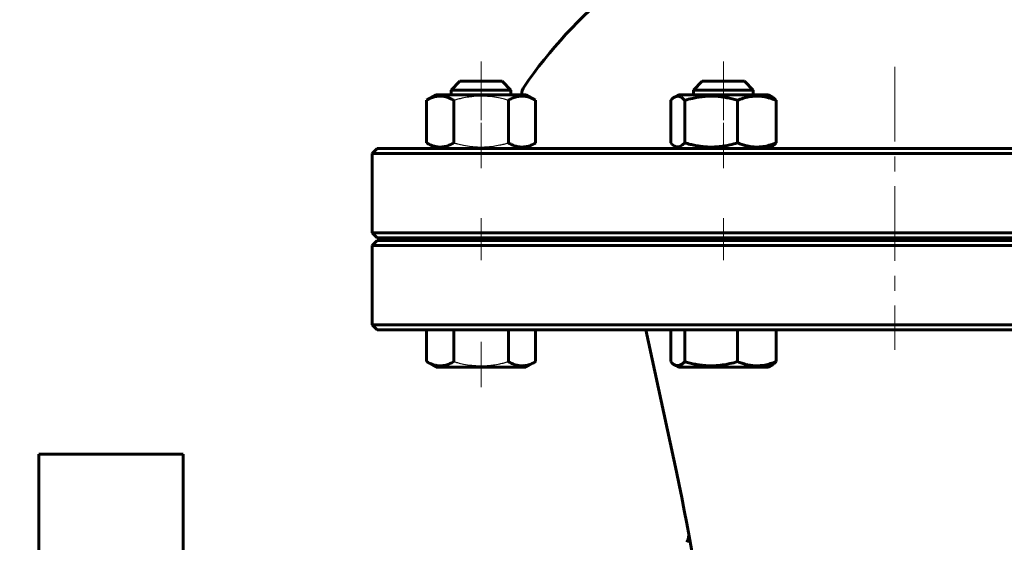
# Model space of a CAD drawing. Header units: millimetres. Extents: x 0 to 594, y 0 to 420.
# Tile 4 of 8: x 106 to 205, y 190 to 243. Entities that reach past the tile are written whole.
import ezdxf

# ---------------------------------------------------------------- set-up
doc = ezdxf.new("R2010")
doc.units = ezdxf.units.MM
for name, pattern in [('K5LT-1', [0]), ('K5LT_AXLED', [12, 7.5, -1.5, 1.5, -1.5]), ('K5LT_BASIC', [0]), ('K5LT_THIN', [0])]:
    doc.linetypes.add(name, pattern=pattern)
doc.layers.add('Системный слой', color=7, linetype='Continuous')
doc.layers.add('Системный слой (1)', color=7, linetype='Continuous', true_color=0x6c6c6c)
doc.styles.add('KDIMTEXTSTYLE', font='GOST_AU.SHX', dxfattribs={"width": 0.96, "oblique": 15, "height": 5})
doc.styles.add('KTEXTSTYLE', font='GOST_AU.SHX', dxfattribs={"width": 0.56, "height": 5})
doc.dimstyles.new('KDIMSTYLE (0.50)', dxfattribs={"dimtxt": 5, "dimasz": 1, "dimexe": 2, "dimexo": 0, "dimgap": 1, "dimtad": 1, "dimlfac": 2, "dimtxsty": 'KDIMTEXTSTYLE', "dimsah": 1, "dimcen": 0, "dimdle": 1, "dimadec": 0, "dimazin": 0, "dimtfac": 0.667, "dimtmove": 0, "dimatfit": 3, "dimfxl": 1, "dimtvp": 1, "dimtolj": 1, "dimtzin": 0, "dimarcsym": 0})

# ---------------------------------------------------------------- blocks, each defined once
blk = doc.blocks.new('U1')
at = {"layer": 'Системный слой (1)', "color": 143, "linetype": 'K5LT_BASIC', "lineweight": 60, "true_color": 0x33acca}
for p, q in [((171.216, 234.751), (171.091, 234.62)), ((171.343, 234.861), (171.216, 234.751)), ((171.471, 234.948), (171.343, 234.861)), ((171.82, 235.044), (171.471, 234.948)), ((172.169, 234.924), (171.82, 235.044)), ((172.51, 234.62), (172.169, 234.924))]:
    blk.add_line(p, q, dxfattribs=at)
blk = doc.blocks.new('U2')
at = {"layer": 'Системный слой (1)', "color": 143, "linetype": 'K5LT_BASIC', "lineweight": 60, "true_color": 0x33acca}
for p, q in [((171.091, 230.343), (171.216, 230.213)), ((171.216, 230.213), (171.343, 230.103)), ((171.343, 230.103), (171.471, 230.016)), ((171.471, 230.016), (171.597, 229.956)), ((171.597, 229.956), (171.947, 229.938)), ((171.947, 229.938), (172.294, 230.131)), ((172.294, 230.131), (172.51, 230.343))]:
    blk.add_line(p, q, dxfattribs=at)
blk = doc.blocks.new('U9')
at = {"layer": 'Системный слой (1)', "color": 143, "linetype": 'K5LT_BASIC', "lineweight": 60, "true_color": 0x33acca}
for p, q in [((122.109, 199.032), (122.109, 176.032)), ((122.109, 136.532), (122.109, 74.032))]:
    blk.add_line(p, q, dxfattribs=at)
blk = doc.blocks.new('U10')
at = {"layer": 'Системный слой (1)', "color": 143, "linetype": 'K5LT_BASIC', "lineweight": 60, "true_color": 0x33acca}
for p, q in [((107.609, 199.032), (107.609, 176.032)), ((107.609, 136.532), (107.609, 74.032))]:
    blk.add_line(p, q, dxfattribs=at)
blk = doc.blocks.new('U11')
at = {"layer": 'Системный слой (1)', "color": 143, "linetype": 'K5LT_BASIC', "lineweight": 60, "true_color": 0x33acca}
for p, q in [((171.091, 208.343), (171.216, 208.213)), ((171.216, 208.213), (171.343, 208.103)), ((171.343, 208.103), (171.471, 208.016)), ((171.471, 208.016), (171.597, 207.956)), ((171.597, 207.956), (171.947, 207.938)), ((171.947, 207.938), (172.294, 208.131)), ((172.294, 208.131), (172.51, 208.343))]:
    blk.add_line(p, q, dxfattribs=at)
blk = doc.blocks.new('U17')
at = {"layer": 'Системный слой (1)', "color": 143, "linetype": 'K5LT_BASIC', "lineweight": 60, "true_color": 0x33acca}
blk.add_line((156.952, 208.016), (156.952, 208.016), dxfattribs=at)
blk.add_line((156.952, 208.016), (156.952, 208.016), dxfattribs=at)
blk = doc.blocks.new('U24')
at = {"layer": 'Системный слой (1)', "color": 143, "linetype": 'K5LT_BASIC', "lineweight": 60, "true_color": 0x33acca}
for p, q in [((141.609, 211.532), (193.609, 211.532)), ((193.609, 211.532), (245.609, 211.532))]:
    blk.add_line(p, q, dxfattribs=at)
blk = doc.blocks.new('U25')
at = {"layer": 'Системный слой (1)', "color": 143, "linetype": 'K5LT_BASIC', "lineweight": 60, "true_color": 0x33acca}
for start, end in [(111.51019, 145.85158), (34.14842, 68.48981)]:
    blk.add_arc((193.609, 210.717), 45, start, end, dxfattribs=at)
blk = doc.blocks.new('U27')
at = {"layer": 'Системный слой (1)', "color": 143, "linetype": 'K5LT_BASIC', "lineweight": 60, "true_color": 0x33acca}
for p, q in [((141.609, 220.782), (193.609, 220.782)), ((193.609, 220.782), (245.609, 220.782))]:
    blk.add_line(p, q, dxfattribs=at)
blk = doc.blocks.new('U28')
at = {"layer": 'Системный слой (1)', "color": 143, "linetype": 'K5LT_BASIC', "lineweight": 60, "true_color": 0x33acca}
for p, q in [((193.609, 220.532), (141.609, 220.532)), ((245.609, 220.532), (193.609, 220.532))]:
    blk.add_line(p, q, dxfattribs=at)
blk = doc.blocks.new('U31')
at = {"layer": 'Системный слой (1)', "color": 143, "linetype": 'K5LT_BASIC', "lineweight": 60, "true_color": 0x33acca}
for p, q in [((193.609, 229.782), (141.609, 229.782)), ((245.609, 229.782), (193.609, 229.782))]:
    blk.add_line(p, q, dxfattribs=at)
blk = doc.blocks.new('D8')
at = {"layer": 'Системный слой (1)'}
for points in [[(62.853, 394.032), (62.195, 399.032), (61.536, 394.032), (62.195, 394.532)], [(62.195, 74.032), (62.853, 79.032), (62.195, 78.532), (61.536, 79.032)]]:
    blk.add_hatch(color=7, dxfattribs=at).paths.add_polyline_path(points)
at = {"layer": 'Системный слой (1)', "color": 7, "linetype": 'K5LT_THIN', "lineweight": 18, "true_color": 0xffffff}
for p, q in [((197.109, 399.032), (60.195, 399.032)), ((61.536, 394.032), (62.195, 399.032)), ((62.195, 399.032), (62.853, 394.032)), ((62.195, 399.032), (62.195, 74.032)), ((62.195, 394.532), (61.536, 394.032)), ((62.853, 394.032), (62.195, 394.532)), ((62.195, 74.032), (61.536, 79.032)), ((61.536, 79.032), (62.195, 78.532)), ((62.195, 78.532), (62.853, 79.032)), ((62.853, 79.032), (62.195, 74.032)), ((122.109, 74.032), (60.195, 74.032))]:
    blk.add_line(p, q, dxfattribs=at)
blk.add_wipeout([(61.195, 230.992), (53.813, 230.992), (53.813, 241.629), (61.195, 241.629)]).dxf.layer = 'Системный слой (1)'
at = {"layer": 'Системный слой (1)', "color": 7, "insert": (54.607, 230.992), "char_height": 5, "attachment_point": 1, "rotation": 90, "style": 'KTEXTSTYLE'}
blk.add_mtext('\\H5.0;\\W1.000;\\Q15;\\Q15;\\W0.960;650', dxfattribs=at)
blk = doc.blocks.new('KDIMARROW_01')
at = {"layer": 'Системный слой'}
blk.add_hatch(color=0, dxfattribs=at).paths.add_polyline_path([(-5, -0.658), (0, 0), (-5, 0.658), (-4.5, 0)])
at = {"layer": 'Системный слой', "color": 0, "linetype": 'K5LT_THIN', "lineweight": 18}
for p, q in [((-4.5, 0), (-5, 0.658)), ((-5, 0.658), (0, 0)), ((0, 0), (-5, -0.658)), ((-5, -0.658), (-4.5, 0))]:
    blk.add_line(p, q, dxfattribs=at)
at = {"layer": 'Системный слой (1)', "color": 0, "linetype": 'K5LT_THIN', "lineweight": 18}
blk.add_line((193.609, 136.532), (193.109, 136.532), dxfattribs=at)

msp = doc.modelspace()

# ---------------------------------------------------------------- linework, layer by layer
at = {"layer": 'Системный слой (1)', "color": 30, "linetype": 'K5LT_AXLED', "lineweight": 18, "true_color": 0xff8000}
for p, q in [((152.0347, 238.5317), (152.0347, 232.6204)), ((176.3885, 232.6204), (176.3885, 238.5317)), ((193.6093, 237.9776), (193.6093, 209.5317)), ((152.0347, 232.3431), (152.0347, 227.7817)), ((176.3885, 227.7817), (176.3885, 232.3431)), ((152.0347, 222.7817), (152.0347, 218.5317)), ((176.3885, 218.5317), (176.3885, 222.7817)), ((152.0347, 210.3431), (152.0347, 205.7817))]:
    msp.add_line(p, q, dxfattribs=at)
at = {"layer": 'Системный слой (1)', "color": 143, "linetype": 'K5LT_BASIC', "lineweight": 60, "true_color": 0x33acca}
for p, q in [((149.0347, 235.6567), (149.9097, 236.5317)), ((149.9097, 236.5317), (154.1597, 236.5317)), ((155.0347, 235.6567), (154.1597, 236.5317)), ((173.3885, 235.6567), (174.2635, 236.5317)), ((174.2635, 236.5317), (178.5135, 236.5317)), ((179.3885, 235.6567), (178.5135, 236.5317)), ((149.0347, 235.6567), (155.0347, 235.6567)), ((149.0347, 235.1817), (149.0347, 235.6567)), ((155.0347, 235.1817), (155.0347, 235.6567)), ((173.3885, 235.6567), (179.3885, 235.6567)), ((173.3885, 235.1817), (173.3885, 235.6567)), ((179.3885, 235.1817), (179.3885, 235.6567)), ((146.5499, 234.6204), (147.5222, 235.1817)), ((146.5499, 230.3431), (146.5499, 234.6204)), ((147.1171, 234.9479), (147.5222, 235.1817)), ((147.1171, 234.9478), (147.1171, 234.9479)), ((156.5472, 235.1817), (147.5222, 235.1817)), ((149.2923, 230.3431), (149.2923, 234.6204)), ((154.7771, 230.3431), (154.7771, 234.6204)), ((157.5195, 234.6204), (156.5472, 235.1817)), ((157.5195, 230.3431), (157.5195, 234.6204)), ((171.0906, 230.3431), (171.0906, 234.6204)), ((171.471, 234.9479), (171.876, 235.1817)), ((180.901, 235.1817), (171.876, 235.1817)), ((172.5102, 230.3431), (172.5102, 234.6204)), ((177.8081, 230.3431), (177.8081, 234.6204)), ((181.3061, 234.9479), (180.901, 235.1817)), ((181.6865, 230.3431), (181.6865, 234.6204)), ((141.6093, 229.7817), (141.1093, 229.2817)), ((147.5222, 229.7817), (146.5499, 230.3431)), ((147.1171, 230.0156), (147.117, 230.0157)), ((147.5222, 229.7817), (147.1171, 230.0156)), ((156.5472, 229.7817), (157.5195, 230.3431)), ((171.876, 229.7817), (171.471, 230.0156)), ((180.901, 229.7817), (181.3061, 230.0156)), ((141.1093, 229.2817), (193.6093, 229.2817)), ((141.1093, 221.2817), (141.1093, 229.2817)), ((193.6093, 229.2817), (246.1093, 229.2817)), ((193.6093, 221.2817), (141.1093, 221.2817)), ((141.6093, 220.7817), (141.1093, 221.2817)), ((149.0347, 220.5317), (149.0347, 220.7817)), ((155.0347, 220.5317), (155.0347, 220.7817)), ((156.1093, 220.5317), (156.1093, 220.7817)), ((173.3885, 220.5317), (173.3885, 220.7817)), ((179.3885, 220.5317), (179.3885, 220.7817)), ((246.1093, 221.2817), (193.6093, 221.2817)), ((141.6093, 220.5317), (141.1093, 220.0317)), ((141.1093, 220.0317), (193.6093, 220.0317)), ((141.1093, 212.0317), (141.1093, 220.0317)), ((193.6093, 220.0317), (246.1093, 220.0317)), ((193.6093, 212.0317), (141.1093, 212.0317)), ((141.6093, 211.5317), (141.1093, 212.0317)), ((246.1093, 212.0317), (193.6093, 212.0317)), ((146.5499, 211.5317), (146.5499, 208.3431)), ((149.2923, 211.5317), (149.2923, 208.3431)), ((154.7771, 211.5317), (154.7771, 208.3431)), ((157.5195, 211.5317), (157.5195, 208.3431)), ((171.6698, 197.2495), (168.6093, 211.5317)), ((171.0906, 211.5317), (171.0906, 208.3431)), ((172.5102, 211.5317), (172.5102, 208.3431)), ((177.8081, 211.5317), (177.8081, 208.3431)), ((181.6865, 211.5317), (181.6865, 208.3431)), ((146.5499, 208.3431), (147.5222, 207.7817)), ((147.1171, 208.0156), (147.117, 208.0157)), ((147.1171, 208.0156), (147.5222, 207.7817)), ((157.5195, 208.3431), (156.5472, 207.7817)), ((156.9523, 208.0156), (156.5472, 207.7817)), ((171.471, 208.0156), (171.876, 207.7817)), ((181.3061, 208.0156), (180.901, 207.7817)), ((147.5222, 207.7817), (156.5472, 207.7817)), ((171.876, 207.7817), (180.901, 207.7817)), ((107.6093, 199.0317), (122.1093, 199.0317))]:
    msp.add_line(p, q, dxfattribs=at)
for centre, radius, start, end in [((157.6093, 235.1356), 1.5, 145.851576, 178.238768), ((-23.8907, 155.3437), 200, 0, 12.094757), ((171.4026, 190.8792), 1.5, 331.769278, 10.312693)]:
    msp.add_arc(centre, radius, start, end, dxfattribs=at)
for points, knots in [([(149.2923, 234.6204), (149.1715, 234.6901), (148.9731, 234.7934), (148.7064, 234.9018), (148.4991, 234.9674), (148.3123, 235.0102), (148.1207, 235.0379), (147.9282, 235.0479), (147.7435, 235.0393), (147.5568, 235.0152), (147.3629, 234.9734), (147.0828, 234.8857), (146.812, 234.7657), (146.6143, 234.6575), (146.5499, 234.6204)], [0, 0, 0, 0, 2.0319395, 3.3116335, 4.3966445, 5.4235888, 6.3505892, 7.4998304, 8.5331874, 9.3357753, 10.5241844, 11.6848467, 13.9150035, 15, 15, 15, 15]), ([(157.5195, 234.6204), (157.3988, 234.6901), (157.2003, 234.7934), (156.9337, 234.9018), (156.7264, 234.9674), (156.5395, 235.0102), (156.3479, 235.0379), (156.1555, 235.0479), (155.9707, 235.0393), (155.784, 235.0152), (155.5901, 234.9734), (155.3101, 234.8857), (155.0393, 234.7657), (154.8415, 234.6575), (154.7771, 234.6204)], [0, 0, 0, 0, 2.0319395, 3.3116335, 4.3966445, 5.4235888, 6.3505892, 7.4998304, 8.5331874, 9.3357753, 10.5241844, 11.6848467, 13.9150035, 15, 15, 15, 15]), ([(177.8081, 234.6204), (177.6273, 234.6744), (177.3603, 234.7481), (176.9123, 234.8541), (176.5136, 234.9319), (176.1447, 234.9838), (175.8467, 235.0153), (175.5448, 235.0379), (175.173, 235.0479), (174.864, 235.0405), (174.55, 235.0224), (174.2205, 234.9914), (173.7613, 234.9245), (173.1893, 234.8099), (172.7608, 234.6953), (172.5102, 234.6204)], [0, 0, 0, 0, 1.6798163, 2.4642543, 4.1006214, 5.2997801, 5.7851614, 6.7739619, 7.9998191, 9.1020666, 9.5304507, 10.8065916, 12.0551669, 13.6676441, 16, 16, 16, 16]), ([(181.6865, 234.6204), (181.5358, 234.6819), (181.3151, 234.7642), (180.9865, 234.8662), (180.7131, 234.9369), (180.4288, 234.9915), (180.17, 235.0253), (179.9311, 235.0428), (179.6993, 235.0464), (179.4785, 235.0377), (179.2321, 235.0152), (178.9579, 234.9734), (178.5618, 234.8857), (178.1788, 234.7657), (177.8992, 234.6575), (177.8081, 234.6204)], [0, 0, 0, 0, 1.9124487, 2.7806875, 4.1006214, 5.2997801, 6.277542, 7.2675193, 8.2148581, 9.1020666, 9.9581603, 11.2257967, 12.4638365, 14.8426704, 16, 16, 16, 16]), ([(181.3061, 234.9479), (181.3471, 234.9242), (181.4158, 234.8776), (181.5429, 234.7718), (181.6286, 234.6849), (181.6865, 234.6204)], [0, 0, 0, 0, 1.9125033, 3.2203026, 6, 6, 6, 6]), ([(146.5499, 230.3431), (146.6706, 230.2734), (146.8691, 230.1701), (147.1357, 230.0616), (147.343, 229.9961), (147.5299, 229.9533), (147.7214, 229.9255), (147.9139, 229.9155), (148.0986, 229.9242), (148.2854, 229.9482), (148.4792, 229.9901), (148.7593, 230.0777), (149.0301, 230.1977), (149.2279, 230.3059), (149.2923, 230.3431)], [0, 0, 0, 0, 2.0319395, 3.3116335, 4.3966445, 5.4235888, 6.3505892, 7.4998304, 8.5331874, 9.3357753, 10.5241844, 11.6848467, 13.9150035, 15, 15, 15, 15]), ([(154.7771, 230.3431), (154.8979, 230.2734), (155.0963, 230.1701), (155.3629, 230.0616), (155.5703, 229.9961), (155.7571, 229.9533), (155.9487, 229.9255), (156.1411, 229.9155), (156.3259, 229.9242), (156.5126, 229.9482), (156.7065, 229.9901), (156.9865, 230.0777), (157.2574, 230.1977), (157.4551, 230.3059), (157.5195, 230.3431)], [0, 0, 0, 0, 2.0319395, 3.3116335, 4.3966445, 5.4235888, 6.3505892, 7.4998304, 8.5331874, 9.3357753, 10.5241844, 11.6848467, 13.9150035, 15, 15, 15, 15]), ([(172.5102, 230.3431), (172.691, 230.2891), (172.9579, 230.2154), (173.4059, 230.1094), (173.8047, 230.0315), (174.1735, 229.9797), (174.4716, 229.9482), (174.7735, 229.9255), (175.1453, 229.9155), (175.4542, 229.923), (175.7683, 229.941), (176.0978, 229.972), (176.557, 230.039), (177.1289, 230.1536), (177.5574, 230.2682), (177.8081, 230.3431)], [0, 0, 0, 0, 1.6798163, 2.4642543, 4.1006214, 5.2997801, 5.7851614, 6.7739619, 7.9998191, 9.1020666, 9.5304507, 10.8065916, 12.0551669, 13.6676441, 16, 16, 16, 16]), ([(177.8081, 230.3431), (177.9588, 230.2816), (178.1795, 230.1993), (178.5081, 230.0972), (178.7815, 230.0266), (179.0658, 229.972), (179.3246, 229.9382), (179.5635, 229.9207), (179.7953, 229.9171), (180.016, 229.9258), (180.2625, 229.9482), (180.5367, 229.9901), (180.9327, 230.0777), (181.3157, 230.1977), (181.5954, 230.3059), (181.6865, 230.3431)], [0, 0, 0, 0, 1.9124487, 2.7806875, 4.1006214, 5.2997801, 6.277542, 7.2675193, 8.2148581, 9.1020666, 9.9581603, 11.2257967, 12.4638365, 14.8426704, 16, 16, 16, 16]), ([(181.6865, 230.3431), (181.6465, 230.2986), (181.5782, 230.2271), (181.4516, 230.1122), (181.3646, 230.0494), (181.3061, 230.0156)], [0, 0, 0, 0, 1.9182818, 3.2676611, 6, 6, 6, 6]), ([(146.5499, 208.3431), (146.6706, 208.2734), (146.8691, 208.1701), (147.1357, 208.0616), (147.343, 207.9961), (147.5299, 207.9533), (147.7214, 207.9255), (147.9139, 207.9155), (148.0986, 207.9242), (148.2854, 207.9482), (148.4792, 207.9901), (148.7593, 208.0777), (149.0301, 208.1977), (149.2279, 208.3059), (149.2923, 208.3431)], [0, 0, 0, 0, 2.0319395, 3.3116335, 4.3966445, 5.4235888, 6.3505892, 7.4998304, 8.5331874, 9.3357753, 10.5241844, 11.6848467, 13.9150035, 15, 15, 15, 15]), ([(154.7771, 208.3431), (154.8979, 208.2734), (155.0963, 208.1701), (155.3629, 208.0616), (155.5703, 207.9961), (155.7571, 207.9533), (155.9487, 207.9255), (156.1411, 207.9155), (156.3259, 207.9242), (156.5126, 207.9482), (156.7065, 207.9901), (156.9865, 208.0777), (157.2574, 208.1977), (157.4551, 208.3059), (157.5195, 208.3431)], [0, 0, 0, 0, 2.0319395, 3.3116335, 4.3966445, 5.4235888, 6.3505892, 7.4998304, 8.5331874, 9.3357753, 10.5241844, 11.6848467, 13.9150035, 15, 15, 15, 15]), ([(172.5102, 208.3431), (172.691, 208.2891), (172.9579, 208.2154), (173.4059, 208.1094), (173.8047, 208.0315), (174.1735, 207.9797), (174.4716, 207.9482), (174.7735, 207.9255), (175.1453, 207.9155), (175.4542, 207.923), (175.7683, 207.941), (176.0978, 207.972), (176.557, 208.039), (177.1289, 208.1536), (177.5574, 208.2682), (177.8081, 208.3431)], [0, 0, 0, 0, 1.6798163, 2.4642543, 4.1006214, 5.2997801, 5.7851614, 6.7739619, 7.9998191, 9.1020666, 9.5304507, 10.8065916, 12.0551669, 13.6676441, 16, 16, 16, 16]), ([(177.8081, 208.3431), (177.9588, 208.2816), (178.1795, 208.1993), (178.5081, 208.0972), (178.7815, 208.0266), (179.0658, 207.972), (179.3246, 207.9382), (179.5635, 207.9207), (179.7953, 207.9171), (180.016, 207.9258), (180.2625, 207.9482), (180.5367, 207.9901), (180.9327, 208.0777), (181.3157, 208.1977), (181.5954, 208.3059), (181.6865, 208.3431)], [0, 0, 0, 0, 1.9124487, 2.7806875, 4.1006214, 5.2997801, 6.277542, 7.2675193, 8.2148581, 9.1020666, 9.9581603, 11.2257967, 12.4638365, 14.8426704, 16, 16, 16, 16]), ([(181.6865, 208.3431), (181.6465, 208.2986), (181.5782, 208.2271), (181.4516, 208.1122), (181.3646, 208.0494), (181.3061, 208.0156)], [0, 0, 0, 0, 1.9182818, 3.2676611, 6, 6, 6, 6])]:
    msp.add_open_spline(points, degree=3, knots=knots, dxfattribs=at)
at = {"layer": 'Системный слой (1)', "color": 7, "linetype": 'K5LT-1'}
for points in [[(154.7771, 234.6204), (154.6494, 234.6572), (154.3228, 234.7466), (153.7295, 234.8835), (153.1323, 234.9794), (152.6713, 235.0218), (152.4147, 235.0366), (152.2486, 235.0423), (152.1092, 235.0445), (151.9592, 235.0449), (151.7711, 235.0414), (151.5452, 235.0311), (151.221, 235.0075), (150.7512, 234.9527), (150.2161, 234.8553), (149.7147, 234.7376), (149.4327, 234.6609), (149.2923, 234.6204)], [(149.2923, 230.3431), (149.42, 230.3062), (149.7466, 230.2169), (150.3399, 230.0799), (150.9371, 229.9841), (151.398, 229.9417), (151.6547, 229.9269), (151.8208, 229.9211), (151.9602, 229.9189), (152.1102, 229.9186), (152.2983, 229.922), (152.5241, 229.9324), (152.8484, 229.9559), (153.3182, 230.0107), (153.8532, 230.1081), (154.3547, 230.2258), (154.6367, 230.3026), (154.7771, 230.3431)], [(149.2923, 208.3431), (149.42, 208.3062), (149.7466, 208.2169), (150.3399, 208.0799), (150.9371, 207.9841), (151.398, 207.9417), (151.6547, 207.9269), (151.8208, 207.9211), (151.9602, 207.9189), (152.1102, 207.9186), (152.2983, 207.922), (152.5241, 207.9324), (152.8484, 207.9559), (153.3182, 208.0107), (153.8532, 208.1081), (154.3547, 208.2258), (154.6367, 208.3026), (154.7771, 208.3431)]]:
    msp.add_open_spline(points, degree=3, knots=[0, 0, 0, 0, 3.1522963, 8.0240269, 14.4303577, 17.4742998, 18.9962709, 20.5182419, 21.4098548, 22.3014677, 24.0846935, 25.8679193, 27.6511451, 31.7925039, 37.0725247, 40.5362624, 44, 44, 44, 44], dxfattribs=at)

# ---------------------------------------------------------------- block references
at = {"layer": 'Системный слой (1)'}
for name in ['U25', 'U1', 'U31', 'U2', 'U27', 'U28', 'U24', 'U17', 'U11', 'U10', 'U9']:
    msp.add_blockref(name, (0, 0), dxfattribs=at)

# ---------------------------------------------------------------- next in the draw order: dimensions: what is measured, and where the dimension line sits
at = {"layer": 'Системный слой (1)', "color": 7}
dim = msp.add_linear_dim(base=(62.1947, 399.0317), p1=(122.1093, 74.0317), p2=(197.1093, 399.0317), angle=90, dimstyle='KDIMSTYLE (0.50)', override={"dimexo": 0, "dimpost": '\\H5.0;\\W0.960;\\Q15;<>', "dimblk1": 'KDIMARROW_01', "dimblk2": 'KDIMARROW_01', "dimse1": 0, "dimse2": 0, "dimclrt": 7, "dimtol": 1, "dimtp": 0, "dimtm": 0, "dimtdec": 5, "dimtolj": 1}, dxfattribs=at)
dim.commit()
dim.dimension.update_dxf_attribs({"geometry": 'D8', "text_midpoint": (62.1947, 236.5317), "dimtype": 160})

doc.saveas('drawing.dxf')
